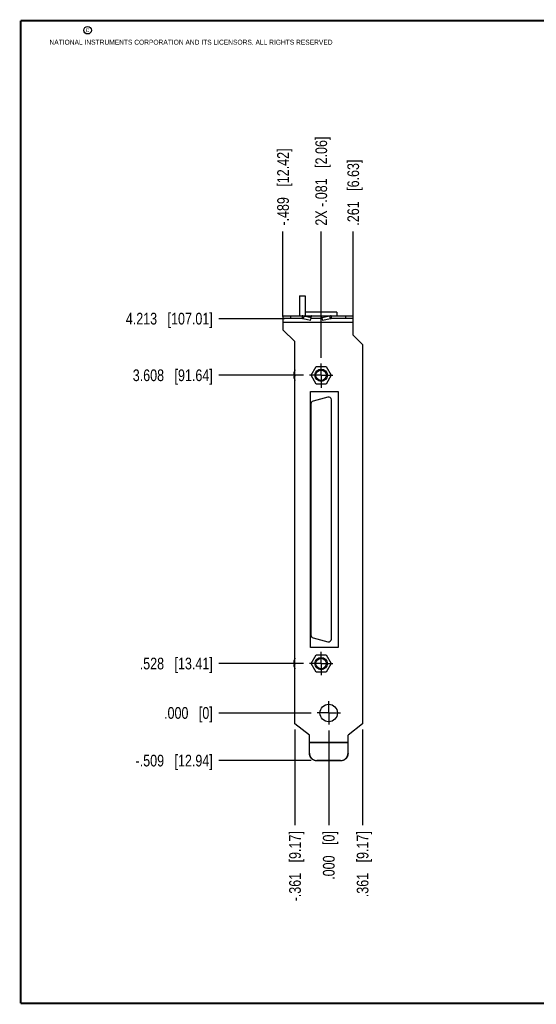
# Model space of a CAD drawing. Header units: inches. Extents: x 0.2 to 16.8, y 0.2 to 10.8.
# Tile 1 of 11: x 0.2 to 5.8, y 0.2 to 10.8. Entities that reach past the tile are written whole.
import ezdxf

# ---------------------------------------------------------------- set-up
doc = ezdxf.new("R2010")
doc.units = ezdxf.units.IN
doc.header["$LTSCALE"] = 0.935
doc.header["$MEASUREMENT"] = 0
doc.linetypes.add('CENTER', pattern=[0.6, 0.375, -0.075, 0.075, -0.075])
doc.layers.get('0').update_dxf_attribs({"linetype": 'CONTINUOUS'})
doc.layers.add('02___PRT_ALL_AXES', color=7, linetype='CONTINUOUS')
doc.layers.add('DIMENSIONS', color=7, linetype='CONTINUOUS')
doc.styles.get("Standard").update_dxf_attribs({"font": 'txt', "width": 0.8})
doc.dimstyles.new('DIMSTYLE_2', dxfattribs={"dimtxt": 0.125, "dimasz": 0.18, "dimexe": 0.18, "dimexo": 0.0625, "dimgap": 0.09, "dimtad": 0, "dimtih": 1, "dimtoh": 1, "dimdec": 3, "dimzin": 4, "dimdsep": 46, "dimtxsty": 'STANDARD', "dimblk": '_FILLED', "dimblk1": '_FILLED', "dimblk2": '_FILLED', "dimcen": 0.09, "dimadec": 0, "dimazin": 0, "dimtp": 0.01, "dimtm": 0.01, "dimtfac": 1, "dimtdec": 3, "dimtofl": 0, "dimtmove": 0, "dimatfit": 3, "dimldrblk": '_FILLED', "dimfxl": 1, "dimtolj": 1, "dimtzin": 4, "dimarcsym": 0})

# ---------------------------------------------------------------- blocks, each defined once
blk = doc.blocks.new('*D5')
at = {"layer": 'DIMENSIONS', "color": 2, "linetype": 'CONTINUOUS'}
blk.add_line((3.071, 7.574), (2.366, 7.574), dxfattribs=at)
at = {"layer": 'DIMENSIONS', "color": 2, "linetype": 'CONTINUOUS', "insert": (2.303, 7.637), "char_height": 0.125, "width": 1.425, "attachment_point": 3, "line_spacing_factor": 0.9}
blk.add_mtext('4.213{\\Ftxt.shx;\\W1.000000;\\H0.125000; }[107.01]', dxfattribs=at)
blk = doc.blocks.new('_FILLED')
at = {"color": 0, "linetype": 'BYBLOCK'}
blk.add_solid([(0, 0), (-1, 0.174), (-1, -0.174)], dxfattribs=at)
blk = doc.blocks.new('*D6')
at = {"layer": 'DIMENSIONS', "color": 2, "linetype": 'CONTINUOUS'}
blk.add_line((3.354, 3.361), (2.366, 3.361), dxfattribs=at)
at = {"layer": 'DIMENSIONS', "color": 2, "linetype": 'CONTINUOUS', "insert": (2.303, 3.424), "char_height": 0.125, "width": 0.825, "attachment_point": 3, "line_spacing_factor": 0.9}
blk.add_mtext('.000{\\Ftxt.shx;\\W1.000000;\\H0.125000; }[0]', dxfattribs=at)
blk = doc.blocks.new('*D7')
at = {"layer": 'DIMENSIONS', "color": 2, "linetype": 'CONTINUOUS'}
blk.add_line((3.903, 3.183), (3.903, 2.162), dxfattribs=at)
at = {"layer": 'DIMENSIONS', "color": 2, "linetype": 'CONTINUOUS', "insert": (3.841, 2.099), "char_height": 0.125, "width": 1.125, "attachment_point": 3, "rotation": 90, "line_spacing_factor": 0.9}
blk.add_mtext('.361{\\Ftxt.shx;\\W1.000000;\\H0.125000; }[9.17]', dxfattribs=at)
blk = doc.blocks.new('*D8')
at = {"layer": 'DIMENSIONS', "color": 2, "linetype": 'CONTINUOUS'}
blk.add_line((3.542, 3.174), (3.542, 2.162), dxfattribs=at)
at = {"layer": 'DIMENSIONS', "color": 2, "linetype": 'CONTINUOUS', "insert": (3.48, 2.099), "char_height": 0.125, "width": 0.825, "attachment_point": 3, "rotation": 90, "line_spacing_factor": 0.9}
blk.add_mtext('.000{\\Ftxt.shx;\\W1.000000;\\H0.125000; }[0]', dxfattribs=at)
blk = doc.blocks.new('*D9')
at = {"layer": 'DIMENSIONS', "color": 2, "linetype": 'CONTINUOUS'}
blk.add_line((3.181, 3.183), (3.181, 2.162), dxfattribs=at)
at = {"layer": 'DIMENSIONS', "color": 2, "linetype": 'CONTINUOUS', "insert": (3.119, 2.099), "char_height": 0.125, "width": 1.225, "attachment_point": 3, "rotation": 90, "line_spacing_factor": 0.9}
blk.add_mtext('-.361{\\Ftxt.shx;\\W1.000000;\\H0.125000; }[9.17]', dxfattribs=at)
blk = doc.blocks.new('*D10')
at = {"layer": 'DIMENSIONS', "color": 2, "linetype": 'CONTINUOUS'}
blk.add_line((3.354, 2.852), (2.366, 2.852), dxfattribs=at)
at = {"layer": 'DIMENSIONS', "color": 2, "linetype": 'CONTINUOUS', "insert": (2.303, 2.915), "char_height": 0.125, "width": 1.325, "attachment_point": 3, "line_spacing_factor": 0.9}
blk.add_mtext('-.509{\\Ftxt.shx;\\W1.000000;\\H0.125000; }[12.94]', dxfattribs=at)
blk = doc.blocks.new('*D11')
at = {"layer": 'DIMENSIONS', "color": 2, "linetype": 'CONTINUOUS'}
blk.add_line((3.273, 3.889), (2.366, 3.889), dxfattribs=at)
at = {"layer": 'DIMENSIONS', "color": 2, "linetype": 'CONTINUOUS', "insert": (2.303, 3.952), "char_height": 0.125, "width": 1.225, "attachment_point": 3, "line_spacing_factor": 0.9}
blk.add_mtext('.528{\\Ftxt.shx;\\W1.000000;\\H0.125000; }[13.41]', dxfattribs=at)
blk = doc.blocks.new('*D12')
at = {"layer": 'DIMENSIONS', "color": 2, "linetype": 'CONTINUOUS'}
blk.add_line((3.273, 6.969), (2.366, 6.969), dxfattribs=at)
at = {"layer": 'DIMENSIONS', "color": 2, "linetype": 'CONTINUOUS', "insert": (2.303, 7.032), "char_height": 0.125, "width": 1.325, "attachment_point": 3, "line_spacing_factor": 0.9}
blk.add_mtext('3.608{\\Ftxt.shx;\\W1.000000;\\H0.125000; }[91.64]', dxfattribs=at)
blk = doc.blocks.new('*D13')
at = {"layer": 'DIMENSIONS', "color": 2, "linetype": 'CONTINUOUS'}
blk.add_line((3.053, 7.597), (3.053, 8.506), dxfattribs=at)
at = {"layer": 'DIMENSIONS', "color": 2, "linetype": 'CONTINUOUS', "insert": (2.991, 8.568), "char_height": 0.125, "width": 1.325, "attachment_point": 1, "rotation": 90, "line_spacing_factor": 0.9}
blk.add_mtext('-.489{\\Ftxt.shx;\\W1.000000;\\H0.125000; }[12.42]', dxfattribs=at)
blk = doc.blocks.new('*D14')
at = {"layer": 'DIMENSIONS', "color": 2, "linetype": 'CONTINUOUS'}
blk.add_line((3.803, 7.597), (3.803, 8.506), dxfattribs=at)
at = {"layer": 'DIMENSIONS', "color": 2, "linetype": 'CONTINUOUS', "insert": (3.741, 8.568), "char_height": 0.125, "width": 1.125, "attachment_point": 1, "rotation": 90, "line_spacing_factor": 0.9}
blk.add_mtext('.261{\\Ftxt.shx;\\W1.000000;\\H0.125000; }[6.63]', dxfattribs=at)
blk = doc.blocks.new('*D15')
at = {"layer": 'DIMENSIONS', "color": 2, "linetype": 'CONTINUOUS'}
blk.add_line((3.461, 7.157), (3.461, 8.506), dxfattribs=at)
at = {"layer": 'DIMENSIONS', "color": 2, "linetype": 'CONTINUOUS', "insert": (3.399, 8.568), "char_height": 0.125, "width": 1.525, "attachment_point": 1, "rotation": 90, "line_spacing_factor": 0.9}
blk.add_mtext('2X -.081{\\Ftxt.shx;\\W1.000000;\\H0.125000; }[2.06]', dxfattribs=at)

msp = doc.modelspace()

# ---------------------------------------------------------------- linework, layer by layer
at = {"color": 7, "linetype": 'CONTINUOUS'}
for p, q in [((3.228, 7.8185), (3.228, 7.6045)), ((3.228, 7.8185), (3.29, 7.8185)), ((3.29, 7.8185), (3.29, 7.6045)), ((3.053, 7.6045), (3.053, 7.4565)), ((3.053, 7.6045), (3.803, 7.6045)), ((3.2578, 7.5745), (3.053, 7.5745)), ((3.133, 7.6045), (3.133, 7.5745)), ((3.2578, 7.6045), (3.2578, 7.5745)), ((3.2757, 7.6023), (3.269, 7.5733)), ((3.3554, 7.584), (3.2757, 7.6023)), ((3.2757, 7.6023), (3.3575, 7.6023)), ((3.63, 7.6445), (3.29, 7.6445)), ((3.3487, 7.555), (3.3554, 7.584)), ((3.4728, 7.5745), (3.3532, 7.5745)), ((3.3554, 7.584), (3.3575, 7.6023)), ((3.4706, 7.584), (3.4686, 7.6023)), ((3.5504, 7.6023), (3.4686, 7.6023)), ((3.5504, 7.6023), (3.4706, 7.584)), ((3.4774, 7.555), (3.4706, 7.584)), ((3.5504, 7.6023), (3.5571, 7.5733)), ((3.5683, 7.6045), (3.5683, 7.5745)), ((3.803, 7.5745), (3.5683, 7.5745)), ((3.63, 7.6445), (3.63, 7.6045)), ((3.723, 7.5745), (3.723, 7.6045)), ((3.803, 7.3975), (3.803, 7.6045)), ((3.803, 7.5345), (3.053, 7.5345)), ((3.3487, 7.555), (3.269, 7.5733)), ((3.5571, 7.5733), (3.4774, 7.555)), ((3.181, 7.3285), (3.053, 7.4565)), ((3.803, 7.3975), (3.903, 7.2975)), ((3.178, 7.242), (3.178, 7.267)), ((3.181, 7.267), (3.178, 7.267)), ((3.181, 3.2456), (3.181, 7.3285)), ((3.903, 7.2975), (3.903, 3.2456)), ((3.181, 7.242), (3.178, 7.242)), ((3.178, 7.142), (3.178, 7.167)), ((3.181, 7.167), (3.178, 7.167)), ((3.181, 7.142), (3.178, 7.142)), ((3.3528, 6.9695), (3.4069, 7.0632)), ((3.4069, 7.0632), (3.5152, 7.0632)), ((3.5152, 7.0632), (3.5693, 6.9695)), ((3.1719, 6.978), (3.1785, 6.978)), ((3.1785, 6.961), (3.1719, 6.961)), ((3.1785, 7.0215), (3.1788, 7.0213)), ((3.1785, 6.978), (3.1788, 6.978)), ((3.1788, 6.961), (3.1785, 6.961)), ((3.4069, 6.8757), (3.3528, 6.9695)), ((3.5693, 6.9695), (3.5152, 6.8757)), ((3.1788, 6.9177), (3.1785, 6.9175)), ((3.5152, 6.8757), (3.4069, 6.8757)), ((3.347, 4.0625), (3.347, 6.7965)), ((3.347, 6.7965), (3.642, 6.7965)), ((3.5323, 6.7365), (3.3743, 6.6941)), ((3.642, 6.7965), (3.642, 4.0625)), ((3.352, 6.6652), (3.352, 4.1938)), ((3.57, 4.1515), (3.57, 6.7075)), ((3.181, 4.217), (3.178, 4.217)), ((3.178, 4.192), (3.178, 4.217)), ((3.181, 4.192), (3.178, 4.192)), ((3.3743, 4.1649), (3.5323, 4.1225)), ((3.642, 4.0625), (3.347, 4.0625)), ((3.1719, 3.898), (3.1785, 3.898)), ((3.1785, 3.9415), (3.1788, 3.9413)), ((3.1785, 3.898), (3.1788, 3.898)), ((3.3528, 3.8895), (3.4069, 3.9832)), ((3.4069, 3.9832), (3.5152, 3.9832)), ((3.5152, 3.9832), (3.5693, 3.8895)), ((3.1785, 3.881), (3.1719, 3.881)), ((3.1788, 3.881), (3.1785, 3.881)), ((3.1788, 3.8377), (3.1785, 3.8375)), ((3.4069, 3.7957), (3.3528, 3.8895)), ((3.5152, 3.7957), (3.4069, 3.7957)), ((3.5693, 3.8895), (3.5152, 3.7957)), ((3.336, 3.1245), (3.181, 3.2456)), ((3.903, 3.2456), (3.748, 3.1245)), ((3.336, 2.9318), (3.336, 3.1245)), ((3.748, 2.9318), (3.748, 3.1245)), ((3.336, 3.0505), (3.748, 3.0505)), ((3.336, 3.0474), (3.748, 3.0474)), ((3.668, 2.8521), (3.416, 2.8521)), ((3.416, 2.8521), (3.416, 2.8495)), ((3.668, 2.8495), (3.416, 2.8495)), ((3.668, 2.8521), (3.668, 2.8495))]:
    msp.add_line(p, q, dxfattribs=at)
at = {"color": 7, "linetype": 'CONTINUOUS', "const_width": 0.02}
for points in [[(0.25, 10.7586), (0.25, 0.2586)], [(16.75, 10.7586), (0.25, 10.7586)], [(0.25, 0.2586), (16.75, 0.2586)]]:
    msp.add_lwpolyline(points, dxfattribs=at)
at = {"color": 2, "linetype": 'CONTINUOUS'}
msp.add_circle((0.9659, 10.6562), 0.0403, dxfattribs=at)
at = {"color": 7, "linetype": 'CONTINUOUS'}
for centre, radius in [((3.461, 6.9695), 0.066), ((3.461, 6.9695), 0.056), ((3.461, 3.8895), 0.066), ((3.461, 3.8895), 0.056), ((3.542, 3.3615), 0.0935)]:
    msp.add_circle(centre, radius, dxfattribs=at)
for centre, radius, start, end in [((3.2577, 7.5306), 0.0739, 75.93166, 89.98712), ((3.2578, 7.5212), 0.0533, 77.86079, 89.99585), ((3.5683, 7.5306), 0.0739, 90.01288, 104.06834), ((3.5683, 7.5212), 0.0533, 90.00415, 102.13921), ((3.2534, 6.9818), 0.0846, 164.46525, 176.02583), ((3.2534, 6.9572), 0.0846, 183.97417, 195.53475), ((3.2803, 6.9695), 0.114, 153.2508, 162.1171), ((3.2812, 6.9695), 0.1147, 153.15274, 153.44897), ((3.3133, 6.9695), 0.1348, 176.39597, 183.60395), ((3.2803, 6.9695), 0.1143, 150.33855, 152.92595), ((3.2803, 6.9695), 0.114, 197.8829, 206.7492), ((3.2812, 6.9695), 0.1147, 206.55103, 206.84726), ((3.2803, 6.9695), 0.1143, 207.07405, 209.66145), ((3.54, 6.7075), 0.03, 0, 105), ((3.382, 6.6652), 0.03, 105, 180), ((3.382, 4.1938), 0.03, 180, 255), ((3.54, 4.1515), 0.03, 255, 360), ((3.2534, 3.9018), 0.0846, 164.46525, 176.02583), ((3.2803, 3.8895), 0.114, 153.2508, 162.1171), ((3.2812, 3.8895), 0.1147, 153.15274, 153.44897), ((3.3133, 3.8895), 0.1348, 176.39597, 183.60395), ((3.2803, 3.8895), 0.1143, 150.33855, 152.92595), ((3.2534, 3.8772), 0.0846, 183.97417, 195.53475), ((3.2803, 3.8895), 0.114, 197.8829, 206.7492), ((3.2812, 3.8895), 0.1147, 206.55103, 206.84726), ((3.2803, 3.8895), 0.1143, 207.07405, 209.66145), ((3.6686, 2.9318), 0.0794, 358.11347, 359.9998)]:
    msp.add_arc(centre, radius, start, end, dxfattribs=at)
for points, knots in [([(3.3575, 7.6023), (3.3573, 7.6025), (3.357, 7.6028), (3.3564, 7.6033), (3.3559, 7.6036), (3.3553, 7.604), (3.3548, 7.6042), (3.3542, 7.6044), (3.3536, 7.6045), (3.3532, 7.6045), (3.353, 7.6045)], [0, 0, 0, 0, 0.1435105, 0.2801189, 0.4104839, 0.535387, 0.6557271, 0.7725197, 0.8868804, 1, 1, 1, 1]), ([(3.4686, 7.6023), (3.4687, 7.6025), (3.4691, 7.6028), (3.4696, 7.6033), (3.4702, 7.6036), (3.4707, 7.604), (3.4713, 7.6042), (3.4719, 7.6044), (3.4724, 7.6045), (3.4728, 7.6045), (3.473, 7.6045)], [0, 0, 0, 0, 0.1435105, 0.2801189, 0.4104839, 0.535387, 0.6557271, 0.7725197, 0.8868804, 1, 1, 1, 1]), ([(3.169, 6.9877), (3.1691, 6.9869), (3.1693, 6.9852), (3.17, 6.9828), (3.1708, 6.9804), (3.1715, 6.9788), (3.1719, 6.978)], [0, 0, 0, 0, 0.2439145, 0.4910589, 0.7426989, 1, 1, 1, 1]), ([(3.1719, 6.961), (3.1715, 6.9602), (3.1708, 6.9586), (3.17, 6.9562), (3.1693, 6.9538), (3.1691, 6.9521), (3.169, 6.9513)], [0, 0, 0, 0, 0.2573013, 0.5089412, 0.7560856, 1, 1, 1, 1]), ([(3.169, 3.9077), (3.1691, 3.9069), (3.1693, 3.9052), (3.17, 3.9028), (3.1708, 3.9004), (3.1715, 3.8988), (3.1719, 3.898)], [0, 0, 0, 0, 0.2439145, 0.4910589, 0.7426989, 1, 1, 1, 1]), ([(3.1719, 3.881), (3.1715, 3.8802), (3.1708, 3.8786), (3.17, 3.8762), (3.1693, 3.8738), (3.1691, 3.8721), (3.169, 3.8713)], [0, 0, 0, 0, 0.2573013, 0.5089412, 0.7560856, 1, 1, 1, 1]), ([(3.336, 2.9318), (3.336, 2.9305), (3.3361, 2.9279), (3.3364, 2.924), (3.3369, 2.9201), (3.3378, 2.9149), (3.3393, 2.9086), (3.3416, 2.9025), (3.3437, 2.8977), (3.3454, 2.8942), (3.3474, 2.8908), (3.3495, 2.8875), (3.3517, 2.8843), (3.355, 2.8802), (3.3594, 2.8753), (3.3642, 2.871), (3.3684, 2.8677), (3.3716, 2.8655), (3.3749, 2.8634), (3.3783, 2.8615), (3.3818, 2.8597), (3.3866, 2.8576), (3.3928, 2.8554), (3.3991, 2.8538), (3.4043, 2.8529), (3.4082, 2.8524), (3.4121, 2.8521), (3.4147, 2.8521), (3.416, 2.8521)], [0, 0, 0, 0, 0.0311939, 0.0623886, 0.0935842, 0.1247817, 0.1871648, 0.249561, 0.2807745, 0.3119926, 0.3432155, 0.3744435, 0.405677, 0.4369161, 0.4993927, 0.5618927, 0.5931607, 0.6244343, 0.6557134, 0.6869975, 0.7182866, 0.7495801, 0.8121604, 0.8747536, 0.9060633, 0.9373745, 0.9686871, 1, 1, 1, 1]), ([(3.416, 2.8495), (3.4147, 2.8495), (3.4121, 2.8495), (3.4082, 2.8498), (3.4043, 2.8503), (3.3991, 2.8512), (3.3928, 2.8528), (3.3866, 2.855), (3.3818, 2.8571), (3.3783, 2.8589), (3.3749, 2.8608), (3.3716, 2.8629), (3.3684, 2.8651), (3.3642, 2.8683), (3.3594, 2.8727), (3.355, 2.8776), (3.3517, 2.8817), (3.3495, 2.8849), (3.3474, 2.8882), (3.3454, 2.8916), (3.3437, 2.8951), (3.3416, 2.8998), (3.3393, 2.906), (3.3378, 2.9123), (3.3369, 2.9175), (3.3364, 2.9213), (3.3361, 2.9253), (3.336, 2.9279), (3.336, 2.9292)], [0, 0, 0, 0, 0.0313129, 0.0626255, 0.0939367, 0.1252464, 0.1878396, 0.2504199, 0.2817134, 0.3130025, 0.3442866, 0.3755657, 0.4068393, 0.4381073, 0.5006073, 0.5630839, 0.594323, 0.6255565, 0.6567845, 0.6880074, 0.7192255, 0.750439, 0.8128352, 0.8752183, 0.9064158, 0.9376114, 0.9688061, 1, 1, 1, 1]), ([(3.748, 2.9292), (3.748, 2.9279), (3.748, 2.9253), (3.7477, 2.9213), (3.7472, 2.9175), (3.7463, 2.9123), (3.7447, 2.906), (3.7425, 2.8998), (3.7404, 2.8951), (3.7386, 2.8916), (3.7367, 2.8882), (3.7346, 2.8849), (3.7323, 2.8817), (3.7291, 2.8776), (3.7247, 2.8727), (3.7198, 2.8683), (3.7157, 2.8651), (3.7125, 2.8629), (3.7092, 2.8608), (3.7058, 2.8589), (3.7022, 2.8571), (3.6975, 2.855), (3.6913, 2.8528), (3.6849, 2.8512), (3.6798, 2.8503), (3.6759, 2.8498), (3.672, 2.8495), (3.6693, 2.8495), (3.668, 2.8495)], [0, 0, 0, 0, 0.0311939, 0.0623886, 0.0935842, 0.1247817, 0.1871648, 0.249561, 0.2807745, 0.3119926, 0.3432155, 0.3744435, 0.405677, 0.4369161, 0.4993927, 0.5618927, 0.5931607, 0.6244343, 0.6557134, 0.6869975, 0.7182866, 0.7495801, 0.8121604, 0.8747536, 0.9060633, 0.9373745, 0.9686871, 1, 1, 1, 1]), ([(3.668, 2.8521), (3.6693, 2.8521), (3.6719, 2.8521), (3.6757, 2.8524), (3.6795, 2.8529), (3.6846, 2.8537), (3.6908, 2.8553), (3.6969, 2.8574), (3.7016, 2.8594), (3.705, 2.8611), (3.7084, 2.8629), (3.7117, 2.8649), (3.7148, 2.8671), (3.7189, 2.8702), (3.7237, 2.8744), (3.7281, 2.8791), (3.7314, 2.883), (3.7336, 2.8861), (3.7358, 2.8893), (3.7377, 2.8926), (3.7395, 2.896), (3.7417, 2.9006), (3.7441, 2.9066), (3.7458, 2.9127), (3.7468, 2.9177), (3.7474, 2.9215), (3.7478, 2.9253), (3.7479, 2.9279), (3.748, 2.9292)], [0, 0, 0, 0, 0.0313114, 0.0626227, 0.0939325, 0.1252408, 0.1878326, 0.2504119, 0.2817047, 0.3129932, 0.3442771, 0.3755559, 0.4068295, 0.4380977, 0.5005992, 0.5630779, 0.5943177, 0.625552, 0.656781, 0.6880047, 0.7192236, 0.7504379, 0.8128359, 0.8752202, 0.9064175, 0.9376128, 0.9688064, 1, 1, 1, 1])]:
    msp.add_open_spline(points, degree=3, knots=knots, dxfattribs=at)
at = {"layer": '02___PRT_ALL_AXES', "color": 7, "linetype": 'CENTER'}
for p, q in [((3.461, 6.9695), (3.461, 7.0946)), ((3.461, 6.9695), (3.3359, 6.9695)), ((3.461, 6.9695), (3.461, 6.8363)), ((3.461, 6.9695), (3.5861, 6.9695)), ((3.461, 3.8895), (3.461, 4.0146)), ((3.461, 3.8895), (3.3359, 3.8895)), ((3.461, 3.8895), (3.5861, 3.8895)), ((3.461, 3.8895), (3.461, 3.7644)), ((3.542, 3.3615), (3.542, 3.4866)), ((3.542, 3.3615), (3.4169, 3.3615)), ((3.542, 3.3615), (3.6671, 3.3615)), ((3.542, 3.3615), (3.542, 3.2364))]:
    msp.add_line(p, q, dxfattribs=at)

# ---------------------------------------------------------------- texts
at = {"color": 2, "linetype": 'CONTINUOUS', "char_height": 0.053, "attachment_point": 1, "line_spacing_factor": 0.9}
for s, insert, width in [('c', (0.946, 10.6893), 0.0424), ('NATIONAL INSTRUMENTS CORPORATION AND ITS LICENSORS. ALL RIGHTS RESERVED', (0.5583, 10.5546), 3.0104)]:
    msp.add_mtext(s, dxfattribs=dict(at, insert=insert, width=width))

# ---------------------------------------------------------------- dimensions: what is measured, and where the dimension line sits
at = {"layer": 'DIMENSIONS', "color": 2, "linetype": 'CONTINUOUS'}
for feature_location, offset, dtype, origin, text, picture, middle in [((3.461, 7.1571), (0, 1.3489), 1, (3.542, 7.0946), '2X -<>', '*D15', (3.461, 9.331)), ((3.053, 7.597), (0, 0.909), 1, (3.542, 7.5345), '-<>', '*D13', (3.053, 9.231)), ((3.3535, 2.8521), (-0.988, 0), 0, (3.416, 3.3615), '-<>', '*D10', (1.4405, 2.8521)), ((3.181, 3.1831), (0, -1.0211), 1, (3.542, 3.2456), '-<>', '*D9', (3.293, 1.3135))]:
    dim = msp.add_ordinate_dim(feature_location=feature_location, offset=offset, dtype=dtype, origin=origin, text=text, dimstyle='DIMSTYLE_2', dxfattribs=at)
    dim.commit()
    dim.dimension.update_dxf_attribs({"geometry": picture, "text_midpoint": middle})
for feature_location, offset, dtype, origin, picture, middle in [((3.803, 7.597), (0, 0.909), 1, (3.542, 7.5345), '*D14', (3.803, 9.131)), ((3.0705, 7.5745), (-0.705, 0), 0, (3.4169, 3.3615), '*D5', (1.2905, 7.5745)), ((3.2734, 6.9695), (-0.9079, 0), 0, (3.3359, 3.3615), '*D12', (1.3405, 6.9695)), ((3.2734, 3.8895), (-0.9079, 0), 0, (3.3359, 3.3615), '*D11', (1.4405, 3.8895)), ((3.3544273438, 3.3614999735), (-0.9889000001, 0), 0, (3.4169273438, 3.3614999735), '*D6', (1.6405273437, 3.3614999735)), ((3.5420273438, 3.1738999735), (0, -1.011931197), 1, (3.5420273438, 3.2363999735), '*D8', (3.6540457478, 1.4634696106)), ((3.903, 3.1831), (0, -1.0211), 1, (3.542, 3.2364), '*D7', (4.015, 1.3135))]:
    dim = msp.add_ordinate_dim(feature_location=feature_location, offset=offset, dtype=dtype, origin=origin, dimstyle='DIMSTYLE_2', dxfattribs=at)
    dim.commit()
    dim.dimension.update_dxf_attribs({"geometry": picture, "text_midpoint": middle})

doc.saveas('drawing.dxf')
